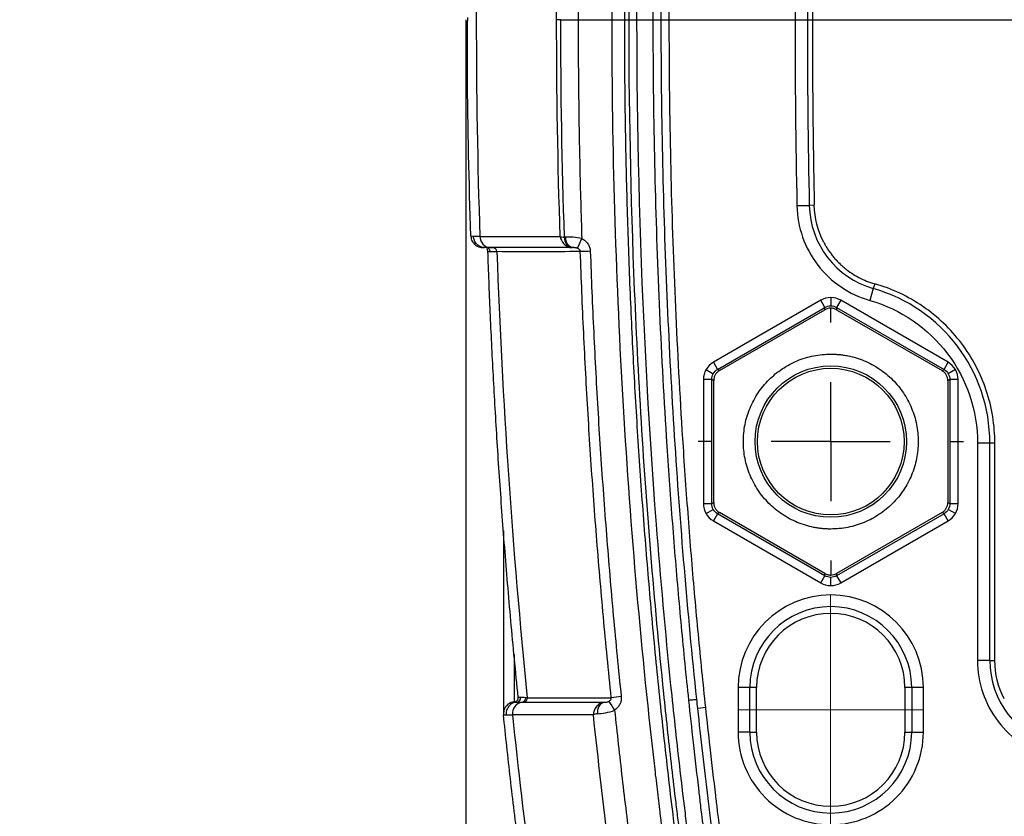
# Model space of a CAD drawing. Header units: millimetres. Extents: x 19 to 819, y 19 to 629.
# Tile 44 of 73: x 578 to 620, y 159 to 193. Entities that reach past the tile are written whole.
import ezdxf

# ---------------------------------------------------------------- set-up
doc = ezdxf.new("R2010")
doc.units = ezdxf.units.MM
doc.header["$LTSCALE"] = 3
doc.linetypes.add('CENTERX2', pattern=[20.32, 12.7, -2.54, 2.54, -2.54])
doc.layers.add('CENTER', color=40, linetype='CENTERX2')
doc.layers.add('DIMENSIONS', color=140, linetype='Continuous', lineweight=25)
doc.styles.add('SLDTEXTSTYLE0', font='TXT', dxfattribs={"width": 0.7})
doc.dimstyles.new('SLDDIMSTYLE2', dxfattribs={"dimtxt": 6.474023, "dimasz": 9.906, "dimexe": 0, "dimexo": 0.0625, "dimgap": 1.618506, "dimtad": 0, "dimtih": 1, "dimtoh": 1, "dimrnd": 1e-09, "dimzin": 12, "dimdsep": 46, "dimtxsty": 'SLDTEXTSTYLE0', "dimsah": 1, "dimcen": 0.09, "dimadec": 0, "dimazin": 3, "dimtfac": 1, "dimtmove": 0, "dimatfit": 0, "dimfxl": 0, "dimfrac": 2, "dimtolj": 1, "dimtzin": 12, "dimarcsym": 0})

# ---------------------------------------------------------------- blocks, each defined once
blk = doc.blocks.new('_D_4')
at = {"layer": 'DIMENSIONS'}
for p, q in [((596.64, 189.503), (596.64, 93.973)), ((663.756, 189.503), (663.756, 93.973)), ((596.64, 103.498), (577.59, 103.498)), ((620.215, 103.498), (618.041, 103.498)), ((618.041, 103.498), (618.041, 93.208)), ((639.454, 103.498), (641.628, 103.498)), ((641.628, 103.498), (641.628, 93.208)), ((663.756, 103.498), (682.806, 103.498)), ((618.041, 93.208), (620.215, 93.208)), ((641.628, 93.208), (639.454, 93.208))]:
    blk.add_line(p, q, dxfattribs=at)
for points in [[(596.64, 103.498), (586.734, 105.022), (586.734, 101.974)], [(663.756, 103.498), (673.662, 101.974), (673.662, 105.022)]]:
    blk.add_solid(points, dxfattribs=at)
at = {"layer": 'DIMENSIONS', "char_height": 6.35, "attachment_point": 1, "style": 'SLDTEXTSTYLE0'}
for s, insert in [('67.1', (620.215, 113.133)), ('2.64', (620.215, 101.394))]:
    blk.add_mtext(s, dxfattribs=dict(at, insert=insert))
blk = doc.blocks.new('SW_CENTERMARKSYMBOL_3')
at = {"layer": 'CENTER', "color": 0}
for p, q in [((0, 5.08), (0, 5.669)), ((0, 0), (0, 2.54)), ((-5.08, 0), (-5.669, 0)), ((0, 0), (-2.54, 0)), ((0, 0), (0, -2.54)), ((0, 0), (2.54, 0)), ((5.08, 0), (5.669, 0)), ((0, -5.08), (0, -5.669))]:
    blk.add_line(p, q, dxfattribs=at)

msp = doc.modelspace()

# ---------------------------------------------------------------- linework, layer by layer
for p, q in [((610.778869, 185.382432), (611.306139, 185.393022)), ((611.519821, 185.396989), (611.306139, 185.393022)), ((596.86873, 184.080041), (596.853659, 184.081423)), ((596.97148, 184.070622), (596.86873, 184.080041)), ((597.238651, 184.07114), (600.671213, 184.070936)), ((597.457918, 183.590529), (597.432623, 183.59313)), ((597.537109, 183.550657), (597.584163, 183.429163)), ((601.225602, 183.590392), (597.802556, 183.590346)), ((601.225602, 183.590392), (601.201318, 183.590388)), ((614.04162, 181.84371), (613.897077, 181.336529)), ((614.100427, 182.049174), (614.04162, 181.84371)), ((611.800186, 181.344211), (607.214473, 178.696649)), ((611.975159, 181.041149), (611.800186, 181.344211)), ((612.225121, 181.458075), (612.225121, 181.108147)), ((612.650056, 181.344211), (612.475083, 181.041149)), ((617.235769, 178.696649), (612.650056, 181.344211)), ((607.389446, 178.393586), (611.975159, 181.041149)), ((607.475083, 178.344144), (611.975159, 180.942264)), ((611.975159, 180.942264), (611.975159, 181.041149)), ((612.475083, 181.041149), (617.060796, 178.393586)), ((612.475083, 181.041149), (612.475083, 180.942264)), ((612.475083, 180.942264), (616.975159, 178.344144)), ((607.214473, 178.696649), (607.389446, 178.393586)), ((617.060796, 178.393586), (617.235769, 178.696649)), ((606.903396, 178.385576), (607.206444, 178.210612)), ((607.389446, 178.393586), (607.475083, 178.344144)), ((616.975159, 178.344144), (617.060796, 178.393586)), ((617.546846, 178.385576), (617.243798, 178.210612)), ((606.789538, 177.960639), (606.789538, 172.665515)), ((607.139485, 177.960639), (606.789538, 177.960639)), ((607.139485, 172.665515), (607.139485, 177.960639)), ((607.225121, 177.911197), (607.139485, 177.960639)), ((607.225121, 172.714957), (607.225121, 177.911197)), ((617.310757, 177.960639), (617.225121, 177.911197)), ((617.225121, 177.911197), (617.225121, 172.714957)), ((617.660704, 177.960639), (617.310757, 177.960639)), ((617.310757, 177.960639), (617.310757, 172.665515)), ((617.660704, 172.665515), (617.660704, 177.960639)), ((618.490902, 175.250577), (618.490902, 165.973337)), ((619.018279, 175.250577), (618.490902, 175.250577)), ((619.018279, 165.973337), (619.018279, 175.250577)), ((619.231991, 175.250254), (619.018279, 175.250577)), ((619.231987, 165.973015), (619.231991, 175.250254)), ((606.789538, 172.665515), (607.139485, 172.665515)), ((606.903396, 172.240578), (607.206444, 172.415542)), ((607.139485, 172.665515), (607.225121, 172.714957)), ((617.225121, 172.714957), (617.310757, 172.665515)), ((617.546846, 172.240578), (617.243798, 172.415542)), ((617.310757, 172.665515), (617.660704, 172.665515)), ((607.389446, 172.232568), (607.214473, 171.929505)), ((607.475083, 172.28201), (607.389446, 172.232568)), ((611.975159, 169.585005), (607.389446, 172.232568)), ((611.975159, 169.68389), (607.475083, 172.28201)), ((616.975159, 172.28201), (612.475083, 169.68389)), ((617.060796, 172.232568), (612.475083, 169.585005)), ((617.060796, 172.232568), (616.975159, 172.28201)), ((617.235769, 171.929505), (617.060796, 172.232568)), ((607.214473, 171.929505), (611.800186, 169.281943)), ((612.650056, 169.281943), (617.235769, 171.929505)), ((598.2443, 171.502049), (598.2443, 163.705193)), ((611.800186, 169.281943), (611.975159, 169.585005)), ((611.975159, 169.585005), (611.975159, 169.68389)), ((612.225121, 169.168079), (612.225121, 169.518008)), ((612.475083, 169.68389), (612.475083, 169.585005)), ((612.475083, 169.585005), (612.650056, 169.281943)), ((598.712637, 164.200367), (598.712637, 166.224053)), ((619.018279, 165.973337), (618.490902, 165.973337)), ((619.018279, 165.973337), (619.231987, 165.973015)), ((608.270715, 164.813077), (608.270715, 162.913077)), ((608.77041, 164.813077), (608.270715, 164.813077)), ((608.77041, 162.913077), (608.77041, 164.813077)), ((609.057671, 164.813077), (608.77041, 164.813077)), ((609.057671, 162.913077), (609.057671, 164.813077)), ((615.679832, 164.813077), (615.392571, 164.813077)), ((615.392571, 164.813077), (615.392571, 162.913077)), ((616.179527, 164.813077), (615.679832, 164.813077)), ((615.679832, 164.813077), (615.679832, 162.913077)), ((616.179527, 162.913077), (616.179527, 164.813077)), ((598.71264, 164.200211), (598.71264, 164.200368)), ((598.270808, 163.865128), (598.24895, 163.651773)), ((606.887216, 163.959661), (606.546263, 163.922971)), ((608.77041, 162.913077), (608.270715, 162.913077)), ((608.77041, 162.913077), (609.057671, 162.913077)), ((615.392571, 162.913077), (615.679832, 162.913077)), ((615.679832, 162.913077), (616.179527, 162.913077))]:
    msp.add_line(p, q)
for radius in [3.233149, 3.129222]:
    msp.add_circle((612.225121, 175.313077), radius)
for centre, radius, start, end in [((1005.641788, 193.313077), 394.415176, 178.84939465, 181.15060535), ((615.074722, 185.468713), 3.769342, 181.1506053, 254.0928006), ((597.719125, 184.070627), 0.480474, 179.9386241, 268.2363957), ((601.263873, 183.99899), 0.413364, 174.3894598, 261.2958225), ((601.302834, 183.991017), 0.408002, 173.0889769, 259.0883712), ((613.729745, 177.893048), 13.57574, 153.373888, 155.28103), ((597.79729, 183.418857), 0.171571, 0.0567889, 88.2409825), ((618.280197, -281.204324), 464.925339, 92.01202119, 92.06459724), ((612.162621, 175.250577), 6.855658, 0, 74.0928006), ((612.225121, 164.813077), 3.454711, 360, 180), ((612.225121, 164.813077), 3.16745, 0, 180), ((622.787621, 165.973337), 3.769342, 180, 254.7815448), ((619.599593, 6.260207), 159.006704, 95.89263409, 96.04637338), ((598.740114, 163.705148), 0.495825, 93.1764202, 161.3610238), ((599.119465, 163.705995), 0.4888, 98.4369147, 186.798257), ((598.702826, 164.377166), 0.17707, 273.1763259, 5.8016357), ((598.702829, 164.377015), 0.177075, 273.1769175, 5.8000748), ((599.023344, 164.362984), 0.175187, 278.0075371, 6.4336589), ((599.09332, 164.361707), 0.174616, 278.7462387, 6.6526797), ((602.688956, 163.778451), 0.428994, 106.7842286, 191.1600247), ((616.009152, 172.647802), 15.712372, 212.43239, 214.0654709), ((598.740032, 163.705193), 0.495733, 161.3628773, 185.9538413), ((612.225121, 162.913077), 3.454711, 180, 360), ((612.225121, 162.913077), 3.16745, 180, 360)]:
    msp.add_arc(centre, radius, start, end)
for points, knots in [([(630.223819, 150.037725), (630.009342, 150.038881), (629.580543, 150.041192), (628.937687, 150.056642), (628.295449, 150.080867), (627.653832, 150.114724), (627.012833, 150.157985), (626.372455, 150.210711), (625.732696, 150.272886), (625.093558, 150.344513), (624.455039, 150.425592), (623.817141, 150.51612), (623.179862, 150.616111), (622.113804, 150.799301), (620.628674, 151.1002), (618.73386, 151.574556), (617.173445, 152.043705), (616.088012, 152.408152), (615.537481, 152.606813), (615.228326, 152.715755), (614.99522, 152.789297), (614.766793, 152.83946), (614.537522, 152.865561), (614.288614, 152.872758), (614.007589, 152.873949), (613.574604, 152.87346), (612.99636, 152.873934), (612.443646, 152.874032), (612.029178, 152.87419), (611.772964, 152.87422), (611.522835, 152.872438), (611.269852, 152.874963), (610.769103, 152.89894), (610.022348, 153.008092), (609.061364, 153.304024), (608.159725, 153.747932), (607.336929, 154.323225), (606.612088, 155.020478), (606.006734, 155.822372), (605.52886, 156.708195), (605.254184, 157.497694), (605.106938, 158.14583), (605.03628, 158.675613), (604.977312, 159.165698), (604.896915, 159.818725), (604.804418, 160.596323), (604.122069, 166.479214), (603.195298, 177.303349), (602.738431, 193.099583), (603.171189, 208.899288), (604.083109, 219.730711), (604.756041, 225.617638), (604.852724, 226.434923), (604.931084, 227.089206), (604.981901, 227.497743), (605.019698, 227.825189), (605.060092, 228.151394), (605.197119, 229.038202), (605.593774, 230.131435), (606.304083, 231.228849), (606.957061, 231.962086), (607.714007, 232.590466), (608.557352, 233.093798), (609.467847, 233.466843), (610.261536, 233.656189), (610.912938, 233.735031), (611.405819, 233.756145), (611.903298, 233.75392), (612.509862, 233.751121), (613.154207, 233.753024), (613.760764, 233.75293), (614.140574, 233.754781), (614.403118, 233.754154), (614.618357, 233.768967), (614.948134, 233.815322), (615.266539, 233.916945), (615.582677, 234.034898), (615.901183, 234.15135), (616.46114, 234.343553), (617.264554, 234.60728), (618.557838, 234.996464), (620.191155, 235.426681), (621.890597, 235.789692), (623.317697, 236.040487), (624.463753, 236.210446), (625.611838, 236.349253), (626.76196, 236.457113), (627.914114, 236.533269), (629.0683, 236.580543), (629.838511, 236.585771), (630.22382, 236.588387)], [0, 0, 0, 0, 0.005082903, 0.010162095, 0.015238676, 0.020313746, 0.025388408, 0.030463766, 0.03554092, 0.040620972, 0.045705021, 0.050794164, 0.055889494, 0.060992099, 0.07642844, 0.091787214, 0.107266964, 0.115030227, 0.118919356, 0.121137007, 0.122798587, 0.124708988, 0.126669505, 0.128257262, 0.130608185, 0.133329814, 0.138518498, 0.144312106, 0.146428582, 0.148341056, 0.15038408, 0.152356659, 0.154335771, 0.162263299, 0.170162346, 0.178071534, 0.185982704, 0.19386255, 0.201806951, 0.209697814, 0.217618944, 0.221531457, 0.225431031, 0.230275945, 0.233231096, 0.241022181, 0.248832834, 0.373573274, 0.498301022, 0.623122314, 0.747927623, 0.7557226, 0.76353428, 0.767429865, 0.771338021, 0.773289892, 0.775240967, 0.779126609, 0.794553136, 0.802266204, 0.810021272, 0.817724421, 0.825492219, 0.833204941, 0.840957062, 0.844745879, 0.848742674, 0.852638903, 0.856535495, 0.863117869, 0.867909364, 0.870909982, 0.872119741, 0.874130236, 0.876017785, 0.879999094, 0.882009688, 0.884020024, 0.888034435, 0.89604012, 0.904057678, 0.920038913, 0.936052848, 0.945225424, 0.954374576, 0.963506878, 0.972628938, 0.981747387, 0.990868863, 1, 1, 1, 1]), ([(605.591879, 158.578716), (605.523189, 159.134829), (605.385789, 160.247218), (605.192397, 161.917567), (605.008289, 163.589421), (604.834399, 165.262803), (604.670498, 166.937593), (604.516669, 168.613709), (604.372906, 170.291058), (604.239229, 171.96955), (604.115649, 173.649094), (604.00218, 175.3296), (603.898836, 177.010975), (603.805622, 178.693128), (603.722542, 180.375968), (603.649602, 182.059402), (603.586809, 183.743339), (603.534167, 185.427688), (603.491682, 187.112356), (603.459359, 188.797251), (603.437205, 190.482282), (603.425244, 192.167356), (603.423461, 193.85238), (603.431847, 195.537262), (603.450394, 197.221911), (603.47909, 198.906237), (603.517926, 200.590147), (603.566893, 202.273551), (603.625981, 203.956357), (603.69518, 205.638474), (603.782218, 207.483874), (603.889008, 209.458611), (604.016733, 211.52872), (604.152448, 213.496555), (604.29401, 215.362186), (604.43939, 217.125719), (604.586671, 218.787282), (604.73405, 220.347025), (604.879823, 221.805115), (605.02239, 223.161726), (605.160257, 224.417062), (605.292156, 225.571235), (605.416526, 226.624612), (605.532662, 227.572097), (605.631298, 228.421278), (605.827126, 229.158244), (606.076155, 229.786061), (606.34947, 230.303991), (606.615667, 230.711707), (606.855148, 231.025955), (607.092622, 231.302672), (607.368908, 231.588403), (607.728582, 231.908348), (608.181678, 232.24339), (608.733521, 232.571121), (609.38465, 232.863877), (610.127861, 233.087734), (610.950984, 233.221849), (611.687763, 233.224037), (612.301719, 233.220437), (612.767739, 233.221342), (613.20758, 233.221366), (613.621591, 233.221347), (614.008304, 233.222142), (614.362577, 233.220015), (614.682622, 233.239924), (614.995158, 233.285323), (615.357347, 233.38064), (615.818613, 233.555654), (616.42256, 233.767978), (617.168687, 234.016007), (617.942518, 234.256245), (618.717155, 234.480464), (619.46391, 234.682532), (620.269739, 234.884354), (621.135357, 235.082752), (622.061364, 235.27424), (623.048212, 235.45505), (624.096168, 235.621134), (625.205286, 235.76803), (626.375295, 235.89136), (627.605602, 235.984723), (628.895163, 236.046329), (629.774643, 236.053608), (630.22382, 236.057325)], [0, 0, 0, 0, 0.0172777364, 0.0345604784, 0.0518479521, 0.0691398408, 0.0864358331, 0.1037356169, 0.1210388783, 0.1383453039, 0.1556545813, 0.1729663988, 0.1902804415, 0.2075963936, 0.2249139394, 0.2422327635, 0.2595525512, 0.2768729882, 0.294193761, 0.311514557, 0.3288350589, 0.3461549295, 0.3634738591, 0.3807915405, 0.3981076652, 0.4154219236, 0.4327340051, 0.4500435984, 0.4673503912, 0.4846540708, 0.501954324, 0.5243152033, 0.5456323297, 0.5659058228, 0.5851359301, 0.6033230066, 0.6204674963, 0.6365699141, 0.6516308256, 0.6656508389, 0.6786305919, 0.6905707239, 0.7014718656, 0.7113328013, 0.7200163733, 0.7277949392, 0.7347647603, 0.7408022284, 0.7458202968, 0.7497619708, 0.7529769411, 0.75705971, 0.7620089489, 0.7678039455, 0.7744097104, 0.7817640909, 0.7897615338, 0.7982826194, 0.8073769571, 0.8124369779, 0.817222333, 0.8217463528, 0.8260008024, 0.8299888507, 0.833672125, 0.8369228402, 0.8398673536, 0.8433967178, 0.8484453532, 0.8550714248, 0.8631393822, 0.8726893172, 0.8800556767, 0.8880062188, 0.8965438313, 0.9056709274, 0.9153894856, 0.9257009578, 0.936606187, 0.9481053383, 0.9601978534, 0.9728806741, 0.9861493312, 1, 1, 1, 1]), ([(630.22382, 235.875873), (628.152378, 235.878274), (626.101678, 235.728771), (622.039504, 235.134562), (620.028111, 234.691833), (617.53932, 233.948071), (617.042841, 233.789778), (616.42396, 233.579781), (616.300269, 233.537175), (616.114859, 233.472351), (616.05284, 233.450684), (615.926302, 233.405087), (615.86423, 233.382082), (615.558957, 233.268862), (615.331084, 233.186802), (614.886361, 233.084649), (614.597519, 233.05242), (614.296277, 233.046169), (614.174813, 233.045475), (614.108997, 233.045721), (613.916146, 233.045721), (613.787579, 233.045721), (613.144742, 233.045721), (612.628646, 233.043972), (611.989813, 233.046555), (611.860912, 233.047552), (611.600878, 233.048034), (611.470716, 233.047705), (611.202391, 233.041497), (611.065042, 233.034213), (610.794167, 233.009265), (610.659483, 232.991998), (609.991909, 232.882584), (609.479127, 232.72291), (608.749232, 232.375253), (608.512707, 232.241527), (608.064053, 231.9452), (607.851587, 231.782425), (607.449637, 231.426331), (607.259724, 231.232066), (606.909765, 230.820253), (606.750962, 230.604654), (606.464103, 230.152137), (606.33642, 229.915335), (606.114209, 229.421481), (606.021099, 229.167933), (605.909349, 228.783555), (605.876567, 228.654698), (605.820445, 228.394512), (605.79717, 228.263201), (605.738822, 227.876144), (605.712756, 227.626794), (605.623391, 226.886595), (605.562552, 226.387984), (605.44576, 225.394079), (605.388702, 224.89698), (605.110104, 222.410805), (604.908646, 220.419544), (604.368697, 214.439927), (604.094643, 210.446884), (603.530384, 198.475211), (603.49639, 190.494409), (603.960073, 178.5237), (604.200372, 174.532512), (604.690077, 168.548785), (604.874775, 166.555821), (605.183913, 163.569957), (605.346512, 162.077839), (605.521157, 160.586943), (605.610487, 159.841698), (605.65566, 159.469119), (605.701573, 159.096696), (605.724648, 158.910519), (605.73236, 158.848464), (605.747826, 158.724358), (605.755161, 158.665091), (605.763361, 158.600207)], [0, 0, 0, 0, 0.0625, 0.0625, 0.125, 0.125, 0.140625, 0.140625, 0.14453125, 0.14453125, 0.146484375, 0.146484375, 0.1484375, 0.1484375, 0.15625, 0.15625, 0.1640625, 0.166015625, 0.166015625, 0.16796875, 0.16796875, 0.171875, 0.171875, 0.1875, 0.1875, 0.19140625, 0.19140625, 0.1953125, 0.1953125, 0.19921875, 0.19921875, 0.203125, 0.203125, 0.21875, 0.21875, 0.2265625, 0.2265625, 0.234375, 0.234375, 0.2421875, 0.2421875, 0.25, 0.25, 0.2578125, 0.2578125, 0.265625, 0.265625, 0.26953125, 0.26953125, 0.2734375, 0.2734375, 0.28125, 0.28125, 0.296875, 0.296875, 0.3125, 0.3125, 0.375, 0.375, 0.5, 0.5, 0.75, 0.75, 0.875, 0.875, 0.9375, 0.9375, 0.96875, 0.984375, 0.984375, 0.9921875, 0.99609375, 0.99609375, 0.998046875, 0.998046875, 1, 1, 1, 1]), ([(617.842086, 152.958306), (617.302926, 153.123749), (616.766022, 153.300315), (615.964099, 153.582097), (615.698523, 153.684571), (615.294071, 153.808247), (615.158165, 153.844102), (614.88239, 153.896266), (614.742559, 153.912762), (614.31871, 153.94077), (614.031125, 153.934689), (613.458351, 153.934343), (613.172027, 153.934477), (612.599323, 153.934477), (612.313047, 153.934852), (611.74014, 153.933848), (611.452541, 153.927695), (610.885651, 153.956368), (610.606932, 153.994014), (610.057988, 154.111202), (609.787717, 154.190514), (609.256372, 154.394499), (608.993436, 154.520739), (608.490066, 154.814726), (608.252658, 154.980115), (607.806606, 155.347173), (607.596921, 155.550672), (607.212634, 155.990487), (607.040182, 156.223462), (606.733149, 156.71529), (606.597999, 156.977134), (606.374945, 157.512576), (606.286468, 157.785554), (606.186449, 158.202476), (606.158908, 158.342773), (606.115102, 158.625938), (606.099033, 158.76885), (606.045873, 159.196459), (606.010854, 159.481644), (605.907123, 160.3374), (605.839744, 160.908103), (605.642901, 162.620721), (605.518743, 163.763184), (605.167477, 167.192721), (604.961547, 169.482405), (604.073814, 180.938283), (603.818192, 190.104149), (604.112598, 203.852863), (604.323609, 208.436528), (604.972931, 217.60263), (605.411193, 222.181192), (605.99692, 227.030418), (606.032169, 227.315513), (606.099299, 227.886354), (606.134348, 228.171488), (606.255553, 228.731891), (606.339184, 229.008242), (606.551945, 229.550372), (606.680737, 229.813692), (606.976528, 230.310442), (607.143998, 230.546001), (607.518589, 230.992753), (607.724528, 231.201782), (608.162923, 231.578886), (608.396665, 231.748813), (608.893749, 232.052603), (609.155269, 232.185217), (609.690995, 232.403713), (609.966397, 232.490469), (610.532458, 232.620027), (610.823316, 232.662695), (611.409793, 232.699654), (611.706124, 232.694148), (612.297939, 232.690965), (612.593572, 232.691334), (613.184882, 232.691758), (613.480577, 232.691685), (614.071947, 232.691685), (614.368559, 232.685049), (614.806858, 232.722449), (614.951966, 232.742017), (615.23959, 232.799691), (615.381957, 232.838867), (615.664853, 232.930377), (615.805393, 232.982629), (616.086512, 233.086856), (616.227367, 233.136854), (618.624278, 233.969838), (620.908282, 234.549901), (625.526851, 235.328185), (627.861572, 235.524599), (630.22382, 235.521838)], [0, 0, 0, 0, 0.015625, 0.015625, 0.0234375, 0.0234375, 0.02734375, 0.02734375, 0.03125, 0.03125, 0.0390625, 0.0390625, 0.046875, 0.046875, 0.0546875, 0.0546875, 0.0625, 0.0625, 0.0703125, 0.0703125, 0.078125, 0.078125, 0.0859375, 0.0859375, 0.09375, 0.09375, 0.1015625, 0.1015625, 0.109375, 0.109375, 0.1171875, 0.1171875, 0.125, 0.125, 0.12890625, 0.12890625, 0.1328125, 0.1328125, 0.140625, 0.140625, 0.15625, 0.15625, 0.1875, 0.1875, 0.25, 0.25, 0.5, 0.5, 0.625, 0.625, 0.75, 0.75, 0.7578125, 0.7578125, 0.765625, 0.765625, 0.7734375, 0.7734375, 0.78125, 0.78125, 0.7890625, 0.7890625, 0.796875, 0.796875, 0.8046875, 0.8046875, 0.8125, 0.8125, 0.8203125, 0.8203125, 0.828125, 0.828125, 0.8359375, 0.8359375, 0.84375, 0.84375, 0.8515625, 0.8515625, 0.859375, 0.859375, 0.86328125, 0.86328125, 0.8671875, 0.8671875, 0.87109375, 0.87109375, 0.875, 0.875, 0.9375, 0.9375, 1, 1, 1, 1]), ([(606.163238, 164.280159), (606.108938, 164.80144), (605.999879, 165.848401), (605.848146, 167.426731), (605.70418, 169.019169), (605.568905, 170.625812), (605.442067, 172.246633), (605.32375, 173.881643), (605.125516, 176.857005), (604.893474, 181.163064), (604.638631, 188.678302), (604.606785, 198.07831), (604.959537, 207.475176), (605.470413, 214.981026), (605.883567, 219.656737), (606.271953, 223.398014), (606.51829, 225.560459), (606.687816, 226.968259), (606.773882, 227.668587), (606.871763, 228.305298), (607.05446, 228.982627), (607.3507, 229.622322), (607.745545, 230.206925), (608.222768, 230.730782), (608.770079, 231.173775), (609.278206, 231.467845), (609.705189, 231.659494), (610.033419, 231.781518), (610.367854, 231.876696), (610.699041, 231.940112), (611.042103, 231.977407), (611.501057, 232.002508), (612.085838, 232.005319), (612.777969, 231.989909), (613.471077, 231.980305), (614.164018, 231.989274), (614.856466, 232.017801), (615.535515, 232.152931), (616.079477, 232.334571), (616.50764, 232.496169), (617.108472, 232.718204), (618.089139, 233.031293), (619.413535, 233.402573), (620.785626, 233.747331), (622.118621, 234.038078), (623.453519, 234.283326), (624.706407, 234.46972), (625.873424, 234.607519), (626.952575, 234.705895), (628.03769, 234.775325), (629.128777, 234.818339), (629.858221, 234.823012), (630.22382, 234.825353)], [0, 0, 0, 0, 0.017542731, 0.035233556, 0.053073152, 0.071062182, 0.089201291, 0.107491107, 0.125932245, 0.18901361, 0.25182216, 0.377614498, 0.503560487, 0.566483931, 0.629418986, 0.660664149, 0.692383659, 0.702267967, 0.708125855, 0.71600275, 0.72381612, 0.73152075, 0.739484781, 0.747339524, 0.755157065, 0.762958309, 0.766913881, 0.770814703, 0.77466907, 0.778539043, 0.782086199, 0.786211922, 0.793919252, 0.801652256, 0.809386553, 0.817116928, 0.824855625, 0.832541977, 0.840194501, 0.844028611, 0.847861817, 0.86163341, 0.878468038, 0.893897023, 0.908980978, 0.924127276, 0.939318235, 0.95137092, 0.963456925, 0.97558481, 0.987763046, 1, 1, 1, 1]), ([(606.504247, 164.316316), (606.108019, 168.053288), (605.79711, 171.797931), (605.318841, 179.298614), (605.153566, 183.051891), (604.97501, 190.560795), (604.962173, 194.317804), (605.090721, 201.831866), (605.231778, 205.584705), (605.665801, 213.08125), (605.958599, 216.825808), (606.511703, 222.433959), (606.715416, 224.300686), (606.965101, 226.401938), (606.993136, 226.635267), (607.049861, 227.100851), (607.077635, 227.33389), (607.139655, 227.79128), (607.174742, 228.016926), (607.266404, 228.45194), (607.322857, 228.660209), (607.469645, 229.062265), (607.560196, 229.257038), (607.77458, 229.635957), (607.896709, 229.816731), (608.164624, 230.157109), (608.310574, 230.317222), (608.626978, 230.615805), (608.797425, 230.753939), (609.1538, 230.99969), (609.340609, 231.107777), (609.731698, 231.299208), (609.938579, 231.384468), (610.348746, 231.519493), (610.550414, 231.567096), (610.969179, 231.628695), (611.185268, 231.64381), (611.850432, 231.667891), (612.307898, 231.656587), (613.003815, 231.643588), (613.237992, 231.640213), (613.705002, 231.640739), (613.938005, 231.643961), (614.407273, 231.655493), (614.650461, 231.665824), (615.143982, 231.724962), (615.38613, 231.773493), (615.855262, 231.897989), (616.082711, 231.97402), (616.523264, 232.133977), (616.734267, 232.215849), (617.369004, 232.442334), (617.799506, 232.578366), (618.668158, 232.836171), (619.105763, 232.959054), (620.421016, 233.308933), (621.303023, 233.516674), (623.069424, 233.871872), (623.955799, 234.018975), (626.624802, 234.370252), (628.417558, 234.484357), (630.22382, 234.48242)], [0, 0, 0, 0, 0.125, 0.125, 0.25, 0.25, 0.375, 0.375, 0.5, 0.5, 0.625, 0.625, 0.6875, 0.6875, 0.6953125, 0.6953125, 0.703125, 0.703125, 0.7109375, 0.7109375, 0.71875, 0.71875, 0.7265625, 0.7265625, 0.734375, 0.734375, 0.7421875, 0.7421875, 0.75, 0.75, 0.7578125, 0.7578125, 0.765625, 0.765625, 0.7734375, 0.7734375, 0.78125, 0.78125, 0.796875, 0.796875, 0.8046875, 0.8046875, 0.8125, 0.8125, 0.8203125, 0.8203125, 0.828125, 0.828125, 0.8359375, 0.8359375, 0.84375, 0.84375, 0.859375, 0.859375, 0.875, 0.875, 0.90625, 0.90625, 0.9375, 0.9375, 1, 1, 1, 1]), ([(606.887216, 163.959661), (606.832246, 164.479354), (606.721976, 165.521881), (606.568421, 167.091667), (606.422885, 168.671779), (606.286269, 170.262314), (606.158332, 171.863246), (606.039125, 173.474582), (605.838736, 176.417236), (605.602241, 180.67783), (605.335378, 188.121303), (605.283734, 197.428226), (605.67516, 208.596741), (606.377399, 217.884935), (607.014694, 223.921313), (607.31942, 226.474626), (607.430723, 227.399159), (607.526138, 228.076893), (607.693733, 228.745379), (608.099875, 229.583401), (608.715806, 230.294023), (609.488205, 230.813879), (610.021156, 231.055339), (610.469969, 231.196273), (610.801483, 231.262675), (611.145968, 231.297455), (611.606661, 231.318723), (612.022624, 231.318562), (612.483814, 231.309979), (612.952862, 231.301016), (613.584109, 231.295306), (614.27078, 231.305122), (614.944835, 231.340457), (615.614562, 231.466535), (616.264949, 231.668668), (616.811373, 231.879537), (617.292175, 232.051471), (617.72395, 232.192957), (618.465062, 232.422712), (619.506783, 232.716879), (620.822379, 233.051214), (622.147958, 233.344245), (623.476308, 233.592042), (624.724775, 233.780782), (625.885963, 233.919805), (626.960572, 234.019057), (628.042139, 234.089088), (629.130671, 234.132456), (629.858743, 234.137146), (630.22382, 234.139497)], [0, 0, 0, 0, 0.017642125, 0.035390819, 0.053246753, 0.071210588, 0.089282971, 0.107464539, 0.125755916, 0.188853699, 0.251508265, 0.37718838, 0.50295598, 0.628677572, 0.691553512, 0.707855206, 0.715487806, 0.72298845, 0.730961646, 0.738628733, 0.75426553, 0.761949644, 0.769945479, 0.773916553, 0.777812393, 0.781334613, 0.785595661, 0.793377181, 0.795371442, 0.801167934, 0.809214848, 0.8166797, 0.824355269, 0.831967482, 0.839613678, 0.847316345, 0.851738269, 0.856850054, 0.862653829, 0.877931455, 0.893386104, 0.908473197, 0.923753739, 0.938994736, 0.951090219, 0.963229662, 0.975421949, 0.987675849, 1, 1, 1, 1]), ([(601.593711, 202.648913), (601.577242, 202.130394), (601.544306, 201.093386), (601.505877, 199.537589), (601.475433, 197.981668), (601.453973, 196.425598), (601.440499, 194.869386), (601.438835, 193.831857), (601.438004, 193.313077)], [0, 0, 0, 0, 0.1666753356, 0.3333403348, 0.500000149, 0.6666599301, 0.83332483, 1, 1, 1, 1]), ([(611.519814, 201.22852), (611.507522, 200.568883), (611.482939, 199.249659), (611.458661, 197.270678), (611.443603, 195.291713), (611.438687, 193.312746), (611.443605, 191.333779), (611.458664, 189.354818), (611.482944, 187.375843), (611.507528, 186.056623), (611.519821, 185.396989)], [0, 0, 0, 0, 0.125011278, 0.250013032, 0.375008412, 0.500000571, 0.624992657, 0.749987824, 0.874989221, 1, 1, 1, 1]), ([(596.853659, 184.081423), (596.787305, 186.393224), (596.698022, 189.503895), (596.715575, 192.6155), (596.720083, 193.41461)], [0, 0, 0, 0, 0.743183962, 1, 1, 1, 1]), ([(600.694459, 193.313077), (600.78651, 193.313077), (600.905507, 193.313077), (601.165936, 193.313077), (601.306192, 193.313077), (601.438004, 193.313077)], [0, 0, 0, 0, 0.5, 0.5, 1, 1, 1, 1]), ([(601.438004, 193.313077), (601.438835, 192.794297), (601.440499, 191.756768), (601.453973, 190.200556), (601.475433, 188.644486), (601.505877, 187.088565), (601.544306, 185.532768), (601.577242, 184.495761), (601.593711, 183.977241)], [0, 0, 0, 0, 0.166675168, 0.333340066, 0.499999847, 0.666659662, 0.833324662, 1, 1, 1, 1]), ([(610.778869, 185.382432), (610.797332, 184.46319), (611.110209, 183.574042), (612.23273, 182.11756), (613.012856, 181.588526), (613.897077, 181.336529)], [0, 0, 0, 0, 0.5, 0.5, 1, 1, 1, 1]), ([(596.855577, 184.078752), (596.859461, 184.041786), (596.867561, 183.964677), (596.911741, 183.860235), (596.975969, 183.768638), (597.088915, 183.667738), (597.256949, 183.598515), (597.371331, 183.593435), (597.433131, 183.590691)], [0, 0, 0, 0, 0.092706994, 0.193383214, 0.302704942, 0.421142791, 0.687248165, 1, 1, 1, 1]), ([(597.457918, 183.590529), (597.401478, 183.590529), (597.340768, 183.600832), (597.223093, 183.647328), (597.166465, 183.683666), (597.072098, 183.776803), (597.034652, 183.833313), (596.985304, 183.951661), (596.97327, 184.013152), (596.97148, 184.070622)], [0, 0, 0, 0, 0.25, 0.25, 0.5, 0.5, 0.75, 0.75, 1, 1, 1, 1]), ([(600.671213, 184.070936), (600.685359, 183.95683), (600.736123, 183.843872), (600.868079, 183.707902), (600.921757, 183.668044), (601.047483, 183.609568), (601.119563, 183.59039), (601.201318, 183.590388)], [0, 0, 0, 0, 0.5, 0.5, 0.75, 0.75, 1, 1, 1, 1]), ([(601.593711, 183.977241), (601.476068, 184.006768), (601.346271, 184.024349), (601.104881, 184.04133), (600.991355, 184.041572), (600.897797, 184.040111)], [0, 0, 0, 0, 0.5, 0.5, 1, 1, 1, 1]), ([(601.593711, 183.977241), (601.619118, 183.963596), (601.669528, 183.936522), (601.737745, 183.884383), (601.798925, 183.824353), (601.851774, 183.757679), (601.895358, 183.683939), (601.927578, 183.604556), (601.950388, 183.520639), (601.954837, 183.463047), (601.957051, 183.43438)], [0, 0, 0, 0, 0.1260506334, 0.2500998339, 0.3741976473, 0.5003917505, 0.6213570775, 0.7477053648, 0.8744156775, 1, 1, 1, 1]), ([(611.922836, 183.823086), (611.951678, 183.769706), (612.009145, 183.663347), (612.105056, 183.509985), (612.20759, 183.362137), (612.317457, 183.220179), (612.434467, 183.084013), (612.558667, 182.95367), (612.690045, 182.82914), (612.873746, 182.671748), (613.116671, 182.492685), (613.427649, 182.310123), (613.755316, 182.158141), (613.984974, 182.085623), (614.100425, 182.049168)], [0, 0, 0, 0, 0.063037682, 0.125600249, 0.187848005, 0.249943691, 0.312051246, 0.374334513, 0.436955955, 0.500075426, 0.625641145, 0.74994446, 0.874294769, 1, 1, 1, 1]), ([(597.704338, 183.590381), (597.678827, 183.590392), (597.627845, 183.590414), (597.562433, 183.590451), (597.504524, 183.590488), (597.473461, 183.590515), (597.457918, 183.590529)], [0, 0, 0, 0, 0.250198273, 0.500007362, 0.749812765, 1, 1, 1, 1]), ([(597.567195, 183.57858), (597.527456, 183.588073), (597.486425, 183.597876), (597.509637, 183.576411), (597.510368, 183.575735)], [0, 0, 0, 0, 0.96850386, 1, 1, 1, 1]), ([(597.504194, 183.590529), (597.51823, 183.590515), (597.546277, 183.590488), (597.598466, 183.59045), (597.658171, 183.590413), (597.725425, 183.590379), (597.776829, 183.590357), (597.802556, 183.590346)], [0, 0, 0, 0, 0.200235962, 0.40010292, 0.599851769, 0.79973385, 1, 1, 1, 1]), ([(597.678554, 183.419485), (597.677176, 183.460482), (597.659244, 183.507613), (597.591627, 183.573946), (597.544609, 183.590529), (597.504196, 183.590529)], [0, 0, 0, 0, 0.5, 0.5, 1, 1, 1, 1]), ([(598.878989, 164.395065), (598.824076, 164.944461), (598.715293, 166.032835), (598.565464, 167.650911), (598.426807, 169.238446), (598.299639, 170.79543), (598.183232, 172.321752), (598.077144, 173.817337), (597.980871, 175.282106), (597.893933, 176.715989), (597.815872, 178.118923), (597.746184, 179.490845), (597.684572, 180.831707), (597.630047, 182.141441), (597.599072, 183.004323), (597.583773, 183.430532)], [0, 0, 0, 0, 0.0867996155, 0.1719531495, 0.2554605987, 0.33732196, 0.4175372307, 0.4961064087, 0.5730294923, 0.6483064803, 0.7219373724, 0.7939221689, 0.8642608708, 0.9329534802, 1, 1, 1, 1]), ([(601.397953, 183.569986), (601.389041, 183.57292), (601.369891, 183.579225), (601.34242, 183.584175), (601.31393, 183.587609), (601.284782, 183.589436), (601.254763, 183.590306), (601.235671, 183.590362), (601.225602, 183.590392)], [0, 0, 0, 0, 0.117169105, 0.251759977, 0.40605042, 0.581563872, 0.779318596, 1, 1, 1, 1]), ([(601.530694, 183.419206), (601.529447, 183.429472), (601.526828, 183.451027), (601.512881, 183.48168), (601.489177, 183.513923), (601.450882, 183.546458), (601.417051, 183.561496), (601.397953, 183.569986)], [0, 0, 0, 0, 0.133137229, 0.279539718, 0.442872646, 0.685482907, 1, 1, 1, 1]), ([(602.850882, 164.382351), (602.792269, 164.958161), (602.67505, 166.109699), (602.512782, 167.83822), (602.36046, 169.567389), (602.219056, 171.29724), (602.088312, 173.027679), (601.968294, 174.758647), (601.859002, 176.490076), (601.76037, 178.221896), (601.672657, 179.954051), (601.594888, 181.686439), (601.552091, 182.841645), (601.530694, 183.419206)], [0, 0, 0, 0, 0.090974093, 0.181935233, 0.272883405, 0.363818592, 0.454740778, 0.545649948, 0.636546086, 0.727429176, 0.818299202, 0.909156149, 1, 1, 1, 1]), ([(601.957051, 183.43438), (601.978437, 182.857125), (602.021204, 181.702715), (602.098911, 179.971771), (602.186534, 178.241541), (602.285046, 176.512059), (602.394188, 174.783316), (602.514024, 173.055314), (602.644555, 171.328054), (602.785715, 169.60153), (602.937764, 167.875767), (603.099732, 166.150667), (603.216724, 165.001404), (603.275224, 164.426723)], [0, 0, 0, 0, 0.090935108, 0.181854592, 0.272761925, 0.363660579, 0.454554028, 0.545445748, 0.636339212, 0.727237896, 0.818145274, 0.909064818, 1, 1, 1, 1]), ([(619.231991, 175.250254), (619.232026, 176.012082), (619.107853, 176.773777), (618.623866, 178.218521), (618.264142, 178.901307), (617.346246, 180.117446), (616.788242, 180.650578), (615.531542, 181.512107), (614.833074, 181.840347), (614.100427, 182.049174)], [0, 0, 0, 0, 0.25, 0.25, 0.5, 0.5, 0.75, 0.75, 1, 1, 1, 1]), ([(613.897077, 181.336529), (615.220264, 180.959429), (616.384614, 180.161274), (618.042436, 177.964973), (618.490902, 176.626451), (618.490902, 175.250577)], [0, 0, 0, 0, 0.5, 0.5, 1, 1, 1, 1]), ([(612.475083, 180.942264), (612.455795, 180.952487), (612.417439, 180.972814), (612.355485, 180.993444), (612.291164, 181.006258), (612.204161, 181.011928), (612.093483, 180.999967), (612.014751, 180.961572), (611.975159, 180.942264)], [0, 0, 0, 0, 0.12509807, 0.248764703, 0.37316437, 0.500424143, 0.748778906, 1, 1, 1, 1]), ([(612.225121, 171.580233), (612.164264, 171.581102), (612.042489, 171.582841), (611.860036, 171.596922), (611.677849, 171.61941), (611.436503, 171.661453), (611.139486, 171.73553), (610.794556, 171.858702), (610.463147, 172.015552), (610.044236, 172.267269), (609.56817, 172.656237), (609.102167, 173.226352), (608.753771, 173.875187), (608.541311, 174.580313), (608.467761, 175.313063), (608.541305, 176.045826), (608.75377, 176.750942), (609.102122, 177.39979), (609.568261, 177.969866), (610.138248, 178.436119), (610.679046, 178.726057), (611.139112, 178.890829), (611.495155, 178.979216), (611.858487, 179.035513), (612.103026, 179.042455), (612.225121, 179.045921)], [0, 0, 0, 0, 0.015586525, 0.031188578, 0.046844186, 0.062590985, 0.093916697, 0.12511968, 0.156258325, 0.187668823, 0.250145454, 0.312618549, 0.375095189, 0.437568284, 0.500044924, 0.562518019, 0.624994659, 0.687467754, 0.749944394, 0.812406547, 0.874894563, 0.906051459, 0.937389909, 0.968739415, 1, 1, 1, 1]), ([(612.225121, 179.045921), (612.285978, 179.045052), (612.407753, 179.043313), (612.590206, 179.029232), (612.772393, 179.006744), (613.013739, 178.964701), (613.310756, 178.890624), (613.655686, 178.767452), (613.987095, 178.610602), (614.406006, 178.358885), (614.882072, 177.969917), (615.348075, 177.399802), (615.696471, 176.750967), (615.908931, 176.045841), (615.982481, 175.313091), (615.908937, 174.580328), (615.696472, 173.875212), (615.34812, 173.226364), (614.881981, 172.656288), (614.311994, 172.190035), (613.771196, 171.900097), (613.31113, 171.735325), (612.955087, 171.646938), (612.591755, 171.590641), (612.347216, 171.583699), (612.225121, 171.580233)], [0, 0, 0, 0, 0.015586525, 0.031188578, 0.046844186, 0.062590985, 0.093916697, 0.12511968, 0.156258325, 0.187668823, 0.250145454, 0.312618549, 0.375095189, 0.437568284, 0.500044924, 0.562518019, 0.624994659, 0.687467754, 0.749944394, 0.812406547, 0.874894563, 0.906051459, 0.937389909, 0.968739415, 1, 1, 1, 1]), ([(607.475083, 178.344144), (607.456586, 178.332551), (607.419804, 178.309498), (607.370961, 178.266159), (607.327704, 178.216863), (607.279291, 178.14435), (607.234311, 178.042521), (607.228196, 177.955139), (607.225121, 177.911197)], [0, 0, 0, 0, 0.12509807, 0.248764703, 0.37316437, 0.500424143, 0.748778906, 1, 1, 1, 1]), ([(617.225121, 177.911197), (617.22433, 177.933012), (617.222757, 177.976393), (617.209645, 178.040362), (617.188582, 178.102472), (617.14999, 178.180655), (617.084294, 178.270524), (617.011676, 178.31951), (616.975159, 178.344144)], [0, 0, 0, 0, 0.12509807, 0.248764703, 0.37316437, 0.500424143, 0.748778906, 1, 1, 1, 1]), ([(607.225121, 172.714957), (607.225912, 172.693142), (607.227485, 172.649761), (607.240597, 172.585792), (607.26166, 172.523682), (607.300252, 172.445499), (607.365948, 172.35563), (607.438566, 172.306644), (607.475083, 172.28201)], [0, 0, 0, 0, 0.12509807, 0.248764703, 0.37316437, 0.500424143, 0.748778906, 1, 1, 1, 1]), ([(616.975159, 172.28201), (616.993656, 172.293603), (617.030438, 172.316656), (617.079281, 172.359995), (617.122538, 172.409291), (617.170951, 172.481804), (617.215931, 172.583633), (617.222046, 172.671015), (617.225121, 172.714957)], [0, 0, 0, 0, 0.1250980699, 0.2487647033, 0.3731643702, 0.5004241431, 0.7487789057, 1, 1, 1, 1]), ([(611.975159, 169.68389), (611.994447, 169.673667), (612.032803, 169.65334), (612.094757, 169.63271), (612.159078, 169.619896), (612.246081, 169.614226), (612.356759, 169.626187), (612.435491, 169.664582), (612.475083, 169.68389)], [0, 0, 0, 0, 0.12509807, 0.248764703, 0.37316437, 0.500424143, 0.748778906, 1, 1, 1, 1]), ([(616.179527, 164.813077), (616.179527, 166.995573), (614.407617, 168.767483), (610.042625, 168.767483), (608.270715, 166.995573), (608.270715, 164.813077)], [0, 0, 0, 0, 0.5, 0.5, 1, 1, 1, 1]), ([(618.490902, 165.973337), (618.490902, 165.030323), (618.801181, 164.1134), (619.946468, 162.614927), (620.749788, 162.074837), (621.659732, 161.827296)], [0, 0, 0, 0, 0.5, 0.5, 1, 1, 1, 1]), ([(603.275224, 164.426723), (603.276871, 164.40402), (603.280136, 164.358992), (603.275431, 164.291557), (603.263507, 164.225386), (603.243736, 164.160382), (603.203521, 164.067291), (603.128268, 163.951033), (603.038396, 163.881672), (602.993053, 163.846676)], [0, 0, 0, 0, 0.100738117, 0.199805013, 0.298496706, 0.398123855, 0.499961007, 0.747712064, 1, 1, 1, 1]), ([(598.814944, 164.191542), (598.755981, 164.187256), (598.693142, 164.171314), (598.574342, 164.111415), (598.518822, 164.067337), (598.431165, 163.959649), (598.399318, 163.896461), (598.363666, 163.768752), (598.359614, 163.704597), (598.365454, 163.646461)], [0, 0, 0, 0, 0.25, 0.25, 0.5, 0.5, 0.75, 0.75, 1, 1, 1, 1]), ([(598.814944, 164.191543), (598.856531, 164.194555), (598.904294, 164.21595), (598.967615, 164.292277), (598.980263, 164.343703), (598.976121, 164.385824)], [0, 0, 0, 0, 0.5, 0.5, 1, 1, 1, 1]), ([(602.565076, 164.18917), (602.483254, 164.179838), (602.413118, 164.152317), (602.29363, 164.079134), (602.244306, 164.032906), (602.127692, 163.881327), (602.09022, 163.76243), (602.090067, 163.647492)], [0, 0, 0, 0, 0.25, 0.25, 0.5, 0.5, 1, 1, 1, 1]), ([(602.565076, 164.18917), (602.580665, 164.189669), (602.60998, 164.190608), (602.658078, 164.195624), (602.702378, 164.202618), (602.733945, 164.215608), (602.747519, 164.221194)], [0, 0, 0, 0, 0.320427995, 0.6025411, 0.82908644, 1, 1, 1, 1]), ([(602.747519, 164.221194), (602.759319, 164.227838), (602.781302, 164.240216), (602.808709, 164.264277), (602.832872, 164.294143), (602.85199, 164.333805), (602.85124, 164.366698), (602.850882, 164.382351)], [0, 0, 0, 0, 0.214486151, 0.399569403, 0.5555635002, 0.7885045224, 1, 1, 1, 1]), ([(606.163238, 164.280159), (606.232084, 164.287459), (606.310598, 164.295784), (606.438937, 164.309392), (606.485479, 164.314326), (606.504247, 164.316316)], [0, 0, 0, 0, 0.5, 0.5, 1, 1, 1, 1]), ([(630.22382, 151.806089), (630.00325, 151.807312), (629.562554, 151.809753), (628.902294, 151.826286), (628.243533, 151.852246), (627.586272, 151.888553), (626.930511, 151.93496), (626.27625, 151.991534), (625.623489, 152.058257), (624.972229, 152.135133), (624.322469, 152.222162), (623.674209, 152.31934), (623.02745, 152.426687), (621.950759, 152.622648), (620.45363, 152.944883), (619.030652, 153.325354), (618.088379, 153.608128), (617.593093, 153.762026), (617.118746, 153.914372), (616.648967, 154.07115), (616.211498, 154.242683), (615.755445, 154.408202), (615.278849, 154.520846), (614.636146, 154.617107), (613.955018, 154.64515), (613.302614, 154.636786), (612.766765, 154.63159), (612.296864, 154.628035), (611.788384, 154.624183), (611.3411, 154.631282), (610.848008, 154.665435), (610.379245, 154.743614), (609.749782, 154.921988), (609.011443, 155.279316), (608.22751, 155.876188), (607.575277, 156.615645), (607.177474, 157.329178), (606.966069, 157.948909), (606.85995, 158.405426), (606.781702, 158.897964), (606.724107, 159.351584), (606.664182, 159.861452), (606.543322, 160.883095), (606.369573, 162.377274), (606.228579, 163.677565), (606.163238, 164.280159)], [0, 0, 0, 0, 0.021038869, 0.042035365, 0.06299448, 0.083921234, 0.104820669, 0.125697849, 0.146557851, 0.167405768, 0.188246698, 0.209085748, 0.229928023, 0.250778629, 0.313469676, 0.375938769, 0.391213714, 0.407307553, 0.425407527, 0.438738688, 0.454532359, 0.470231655, 0.484961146, 0.501156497, 0.532161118, 0.549832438, 0.563403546, 0.583272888, 0.594655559, 0.611906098, 0.625931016, 0.641764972, 0.657140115, 0.688216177, 0.719333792, 0.750555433, 0.781640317, 0.796499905, 0.81290682, 0.826277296, 0.844056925, 0.856519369, 0.875245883, 0.942185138, 1, 1, 1, 1]), ([(599.059931, 156.686332), (598.998704, 157.166032), (598.87726, 158.117529), (598.705617, 159.53405), (598.543367, 160.927615), (598.390203, 162.298169), (598.294438, 163.204545), (598.246974, 163.653772)], [0, 0, 0, 0, 0.2068134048, 0.4102201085, 0.6102201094, 0.8068134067, 1, 1, 1, 1]), ([(602.268074, 163.695419), (602.360867, 163.703164), (602.479338, 163.715606), (602.73274, 163.762185), (602.870238, 163.797643), (602.993053, 163.846676)], [0, 0, 0, 0, 0.5, 0.5, 1, 1, 1, 1]), ([(602.993053, 163.846676), (603.045107, 163.361784), (603.149214, 162.392013), (603.315145, 160.93844), (603.487585, 159.485626), (603.60905, 158.517876), (603.669783, 158.033994)], [0, 0, 0, 0, 0.2500034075, 0.4999999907, 0.7499965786, 1, 1, 1, 1]), ([(630.223819, 152.149044), (628.944157, 152.150437), (627.659398, 152.209775), (625.084603, 152.448823), (623.806253, 152.627329), (621.280362, 153.101573), (620.031196, 153.397578), (618.486722, 153.845666), (618.178466, 153.938969), (617.561922, 154.13162), (617.252815, 154.228861), (616.800208, 154.384431), (616.653027, 154.438604), (616.350995, 154.554245), (616.192941, 154.615754), (615.866701, 154.726064), (615.697686, 154.773485), (615.363319, 154.848879), (615.19883, 154.878315), (614.699638, 154.950198), (614.365223, 154.97153), (613.867832, 154.983269), (613.702209, 154.983593), (613.374909, 154.981084), (613.214042, 154.978865), (612.730007, 154.974163), (612.404723, 154.971556), (611.761834, 154.967475), (611.446335, 154.967537), (610.833689, 155.011693), (610.535813, 155.057757), (609.966416, 155.218623), (609.692804, 155.330433), (609.164503, 155.61455), (608.912321, 155.785496), (608.451694, 156.167128), (608.239645, 156.380549), (607.859893, 156.849972), (607.697949, 157.099423), (607.433653, 157.629744), (607.332801, 157.911999), (607.188448, 158.499142), (607.140725, 158.805722), (607.058071, 159.434839), (607.021858, 159.756768), (606.832342, 161.359058), (606.684345, 162.640755), (606.546279, 163.922973)], [0, 0, 0, 0, 0.125, 0.125, 0.25, 0.25, 0.375, 0.375, 0.40625, 0.40625, 0.4375, 0.4375, 0.453125, 0.453125, 0.46875, 0.46875, 0.484375, 0.484375, 0.5, 0.5, 0.53125, 0.53125, 0.546875, 0.546875, 0.5625, 0.5625, 0.59375, 0.59375, 0.625, 0.625, 0.65625, 0.65625, 0.6875, 0.6875, 0.71875, 0.71875, 0.75, 0.75, 0.78125, 0.78125, 0.8125, 0.8125, 0.84375, 0.84375, 0.875, 0.875, 1, 1, 1, 1]), ([(630.22382, 152.492197), (630.014571, 152.493279), (629.596431, 152.495441), (628.969865, 152.510517), (628.344524, 152.534262), (627.720409, 152.567519), (627.09752, 152.610064), (626.475858, 152.661957), (625.855422, 152.723181), (625.236212, 152.793741), (624.618229, 152.873637), (624.001473, 152.962863), (623.385944, 153.061442), (622.360207, 153.241521), (620.933368, 153.537845), (619.42076, 153.926129), (618.224797, 154.281623), (617.479765, 154.516066), (616.885644, 154.715001), (616.447168, 154.886431), (616.005757, 155.047161), (615.403158, 155.201945), (614.631539, 155.30955), (613.896403, 155.328501), (613.270085, 155.32321), (612.769186, 155.31784), (612.253774, 155.312499), (611.782423, 155.310503), (611.340372, 155.316441), (610.869398, 155.351851), (610.405963, 155.441165), (609.810071, 155.63976), (609.122194, 156.026604), (608.532473, 156.554316), (608.141531, 157.04726), (607.896802, 157.447817), (607.707204, 157.87819), (607.57504, 158.330822), (607.488005, 158.79852), (607.430805, 159.223863), (607.37469, 159.69292), (607.256383, 160.692378), (607.086985, 162.142971), (606.949306, 163.395016), (606.887216, 163.959661)], [0, 0, 0, 0, 0.0208874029, 0.0417389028, 0.0625591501, 0.0833528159, 0.1041245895, 0.124879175, 0.1456212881, 0.1663556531, 0.1870869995, 0.207820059, 0.2285595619, 0.2493102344, 0.3117734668, 0.3739712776, 0.4051308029, 0.4363081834, 0.4519389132, 0.4676549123, 0.4833040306, 0.4987933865, 0.5296732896, 0.5608248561, 0.5721207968, 0.5921992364, 0.6108268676, 0.6235726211, 0.6392502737, 0.6549502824, 0.6706556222, 0.6862289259, 0.7174855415, 0.748663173, 0.7645758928, 0.780158, 0.7953869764, 0.8113815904, 0.8271104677, 0.8428335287, 0.854217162, 0.8742663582, 0.9432969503, 1, 1, 1, 1]), ([(608.270715, 162.913077), (608.270715, 161.864333), (608.687359, 160.858463), (610.170507, 159.375315), (611.176377, 158.958671), (613.273865, 158.958671), (614.279735, 159.375315), (615.762883, 160.858463), (616.179527, 161.864333), (616.179527, 162.913077)], [0, 0, 0, 0, 0.25, 0.25, 0.5, 0.5, 0.75, 0.75, 1, 1, 1, 1])]:
    msp.add_open_spline(points, degree=3, knots=knots)
for points in [[(597.237769, 202.555014), (597.03869, 196.395854), (597.038985, 190.230262), (597.238651, 184.07114)], [(600.519122, 193.313077), (600.519363, 196.394349), (600.570069, 199.475614), (600.671213, 202.555218)], [(610.778869, 201.243722), (610.67208, 195.926734), (610.67208, 190.69942), (610.778869, 185.382432)], [(600.694459, 193.313077), (600.617432, 193.313077), (600.558826, 193.313077), (600.519122, 193.313077)], [(600.671213, 184.070936), (600.570069, 187.15054), (600.519363, 190.231805), (600.519122, 193.313077)], [(600.85249, 184.039403), (600.748932, 187.129592), (600.696249, 190.221203), (600.694459, 193.313077)], [(611.922836, 183.823086), (611.669956, 184.307431), (611.530842, 184.850714), (611.519821, 185.396989)], [(597.238651, 184.07114), (597.123562, 184.070898), (597.034859, 184.070726), (596.97148, 184.070622)], [(600.671213, 184.070936), (600.712159, 184.055071), (600.772439, 184.038002), (600.85249, 184.039403)], [(600.897797, 184.040111), (600.882141, 184.039867), (600.867039, 184.039631), (600.85249, 184.039403)], [(597.504196, 183.590529), (597.439258, 183.590529), (597.406795, 183.594118), (597.406795, 183.601458)], [(597.583773, 183.430532), (597.58378, 183.423173), (597.615369, 183.419545), (597.678554, 183.419485)], [(597.678554, 183.419485), (597.743159, 183.419354), (597.83995, 183.419202), (597.96886, 183.419027)], [(601.201318, 183.590388), (600.035667, 183.589894), (598.870007, 183.589892), (597.704338, 183.590381)], [(601.530694, 183.419206), (600.343425, 183.418628), (599.156147, 183.418568), (597.96886, 183.419027)], [(597.96886, 183.419027), (598.189354, 177.061233), (598.62231, 170.710815), (599.266761, 164.381936)], [(612.225121, 181.458075), (612.076553, 181.458075), (611.928856, 181.418499), (611.800186, 181.344211)], [(612.650056, 181.344211), (612.521386, 181.418499), (612.373689, 181.458075), (612.225121, 181.458075)], [(611.975159, 181.041149), (612.050848, 181.08486), (612.137728, 181.108147), (612.225121, 181.108147)], [(612.225121, 181.108147), (612.312514, 181.108147), (612.399394, 181.08486), (612.475083, 181.041149)], [(607.214473, 178.696649), (607.085803, 178.622361), (606.97768, 178.51424), (606.903396, 178.385576)], [(617.546846, 178.385576), (617.472562, 178.51424), (617.364439, 178.622361), (617.235769, 178.696649)], [(606.903396, 178.385576), (606.829112, 178.256912), (606.789538, 178.109215), (606.789538, 177.960639)], [(607.206444, 178.210612), (607.25014, 178.286296), (607.313747, 178.349894), (607.389446, 178.393586)], [(617.060796, 178.393586), (617.136495, 178.349894), (617.200102, 178.286296), (617.243798, 178.210612)], [(617.660704, 177.960639), (617.660704, 178.109215), (617.62113, 178.256912), (617.546846, 178.385576)], [(607.139485, 177.960639), (607.139474, 178.048043), (607.162747, 178.134927), (607.206444, 178.210612)], [(617.243798, 178.210612), (617.287495, 178.134927), (617.310768, 178.048043), (617.310757, 177.960639)], [(606.789538, 172.665515), (606.789538, 172.516939), (606.829112, 172.369242), (606.903396, 172.240578)], [(607.206444, 172.415542), (607.162747, 172.491227), (607.139474, 172.578111), (607.139485, 172.665515)], [(607.389446, 172.232568), (607.313747, 172.27626), (607.25014, 172.339858), (607.206444, 172.415542)], [(617.243798, 172.415542), (617.200102, 172.339858), (617.136495, 172.27626), (617.060796, 172.232568)], [(617.310757, 172.665515), (617.310768, 172.578111), (617.287495, 172.491227), (617.243798, 172.415542)], [(617.546846, 172.240578), (617.62113, 172.369242), (617.660704, 172.516939), (617.660704, 172.665515)], [(606.903396, 172.240578), (606.97768, 172.111914), (607.085803, 172.003793), (607.214473, 171.929505)], [(617.235769, 171.929505), (617.364439, 172.003793), (617.472562, 172.111914), (617.546846, 172.240578)], [(612.225121, 169.518008), (612.137728, 169.518008), (612.050848, 169.541294), (611.975159, 169.585005)], [(612.475083, 169.585005), (612.399394, 169.541294), (612.312514, 169.518008), (612.225121, 169.518008)], [(611.800186, 169.281943), (611.928856, 169.207655), (612.076553, 169.168079), (612.225121, 169.168079)], [(612.225121, 169.168079), (612.373689, 169.168079), (612.521386, 169.207655), (612.650056, 169.281943)], [(619.635726, 164.327706), (619.371829, 164.833151), (619.232038, 165.402825), (619.231987, 165.973015)], [(598.712641, 164.200211), (598.713092, 164.19471), (598.747232, 164.191912), (598.814944, 164.191543)], [(598.814943, 164.191542), (598.870318, 164.191075), (598.947878, 164.190457), (599.047748, 164.189505)], [(598.878998, 164.394909), (598.878992, 164.394961), (598.878989, 164.395013), (598.878989, 164.395065)], [(598.976121, 164.385824), (598.911977, 164.3865), (598.879609, 164.389423), (598.878998, 164.394909)], [(599.197427, 164.382614), (599.102374, 164.384118), (599.028697, 164.385104), (598.976121, 164.385824)], [(599.047748, 164.189505), (599.070972, 164.189284), (599.095016, 164.189151), (599.119875, 164.189121)], [(599.119874, 164.189121), (600.268339, 164.187716), (601.41674, 164.187732), (602.565076, 164.18917)], [(599.266761, 164.381936), (599.242569, 164.382033), (599.219456, 164.382265), (599.197427, 164.382614)], [(599.266761, 164.381936), (600.461546, 164.380547), (601.656253, 164.380685), (602.850882, 164.382351)], [(606.546279, 163.922973), (606.532162, 164.054082), (606.518148, 164.185196), (606.504246, 164.316316)], [(598.246974, 163.653772), (598.246926, 163.648186), (598.286971, 163.645843), (598.365454, 163.646461)], [(598.365454, 163.646461), (598.429146, 163.6468), (598.51835, 163.647354), (598.634102, 163.648134)], [(602.090067, 163.647492), (600.938155, 163.646247), (599.786166, 163.64646), (598.634102, 163.648134)], [(598.634102, 163.648134), (598.875054, 161.340811), (599.144114, 159.036423), (599.441204, 156.735656)], [(602.268074, 163.695419), (602.187975, 163.688852), (602.129188, 163.666189), (602.090067, 163.647492)], [(602.75826, 157.917119), (602.516014, 159.82489), (602.293268, 161.735147), (602.090067, 163.647492)]]:
    msp.add_open_spline(points, degree=3)
at = {"layer": 'CENTER'}
msp.add_line((601.438004, 193.313077), (659.009795, 193.313077), dxfattribs=at)
at = {"layer": 'CENTER', "color": 40, "linetype": 'CENTERX2', "lineweight": 18}
for p, q in [((612.219917, 168.767483), (612.219917, 158.958671)), ((608.26551, 163.863077), (616.174323, 163.863077))]:
    msp.add_line(p, q, dxfattribs=at)
at = {"layer": 'DIMENSIONS'}
msp.add_line((596.639672, 193.313077), (596.639672, 177.81814), dxfattribs=at)

# ---------------------------------------------------------------- block references
at = {"layer": 'CENTER'}
msp.add_blockref('SW_CENTERMARKSYMBOL_3', (612.225121, 175.313077), dxfattribs=at)

# ---------------------------------------------------------------- dimensions: what is measured, and where the dimension line sits
at = {"layer": 'DIMENSIONS'}
dim = msp.add_linear_dim(base=(663.75631, 103.497709), p1=(596.639672, 193.313077), p2=(663.75631, 193.313077), dimstyle='SLDDIMSTYLE2', dxfattribs=at)
dim.commit()
dim.dimension.update_dxf_attribs({"geometry": '_D_4', "text_midpoint": (629.834514, 103.497709), "dimtype": 160})

doc.saveas('drawing.dxf')
